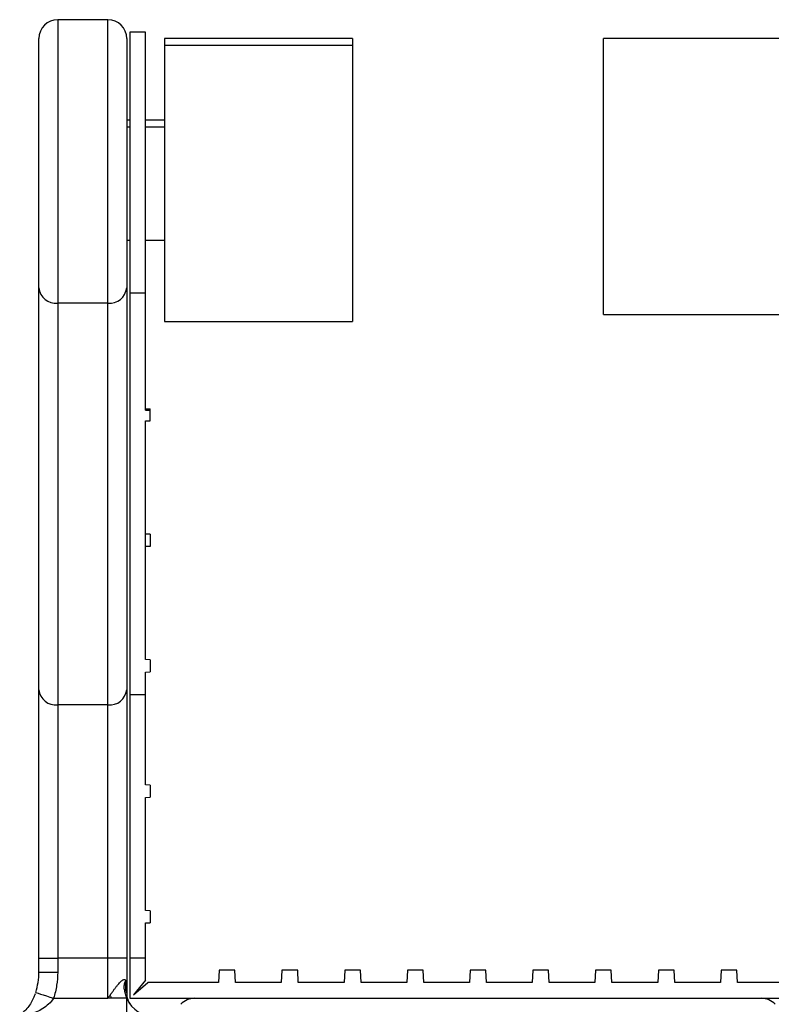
# Model space of a CAD drawing. Header units: millimetres. Extents: x 825 to 1221, y 601 to 1400.
# Tile 6 of 7: x 950 to 1070, y 1243 to 1400. Entities that reach past the tile are written whole.
import ezdxf

# ---------------------------------------------------------------- set-up
doc = ezdxf.new("R2010")
doc.units = ezdxf.units.MM

msp = doc.modelspace()

# ---------------------------------------------------------------- linework, layer by layer
at = {"color": 7, "linetype": 'Continuous', "lineweight": 25}
for p, q in [((963.77, 1399.59), (955.77, 1399.59)), ((969.77, 1397.59), (967.27, 1397.59)), ((967.27, 1397.59), (967.27, 1356.02)), ((969.77, 1356.02), (969.77, 1397.59)), ((952.77, 1356.82), (952.77, 1396.59)), ((966.77, 1396.59), (966.77, 1356.82)), ((1002.77, 1396.59), (972.77, 1396.59)), ((972.77, 1396.59), (972.77, 1395.46)), ((1002.77, 1395.46), (972.77, 1395.46)), ((972.77, 1395.46), (972.77, 1351.46)), ((1002.77, 1396.59), (1002.77, 1395.46)), ((1002.77, 1395.46), (1002.77, 1351.46)), ((1072.77, 1396.59), (1042.77, 1396.59)), ((1042.77, 1352.59), (1042.77, 1396.59)), ((967.27, 1383.59), (966.77, 1383.59)), ((972.77, 1383.59), (969.77, 1383.59)), ((967.27, 1382.46), (966.77, 1382.46)), ((972.77, 1382.46), (969.77, 1382.46)), ((966.77, 1364.46), (967.27, 1364.46)), ((969.77, 1364.46), (972.77, 1364.46)), ((952.77, 1292.77), (952.77, 1356.82)), ((966.77, 1356.82), (966.77, 1292.77)), ((969.77, 1356.02), (967.27, 1356.02)), ((967.27, 1356.02), (967.27, 1291.96)), ((969.77, 1337.35), (969.77, 1356.02)), ((963.77, 1354.4), (955.77, 1354.4)), ((955.77, 1354.4), (955.77, 1290.35)), ((963.77, 1290.35), (963.77, 1354.4)), ((1042.77, 1352.59), (1072.77, 1352.59)), ((972.77, 1351.46), (1002.77, 1351.46)), ((969.77, 1337.55), (970.52, 1337.55)), ((969.77, 1337.35), (970.52, 1337.35)), ((970.52, 1337.35), (970.52, 1337.55)), ((970.52, 1335.63), (970.52, 1337.35)), ((969.77, 1335.63), (970.52, 1335.63)), ((969.77, 1297.59), (969.77, 1335.63)), ((970.52, 1317.55), (969.77, 1317.59)), ((970.52, 1317.55), (970.52, 1315.63)), ((970.52, 1315.63), (969.77, 1315.59)), ((970.52, 1297.55), (969.77, 1297.59)), ((970.52, 1297.55), (970.52, 1295.63)), ((969.77, 1295.59), (970.52, 1295.63)), ((969.77, 1291.96), (969.77, 1295.59)), ((952.77, 1249.97), (952.77, 1292.77)), ((966.77, 1292.77), (966.77, 1249.97)), ((969.77, 1291.96), (967.27, 1291.96)), ((967.27, 1291.96), (967.27, 1249.97)), ((969.77, 1277.59), (969.77, 1291.96)), ((963.77, 1290.35), (955.77, 1290.35)), ((955.77, 1290.35), (955.77, 1249.97)), ((963.77, 1249.97), (963.77, 1290.35)), ((970.52, 1277.55), (969.77, 1277.59)), ((970.52, 1277.55), (970.52, 1275.63)), ((969.77, 1275.59), (970.52, 1275.63)), ((969.77, 1257.59), (969.77, 1275.59)), ((970.52, 1257.55), (969.77, 1257.59)), ((970.52, 1257.55), (970.52, 1255.63)), ((969.77, 1255.59), (970.52, 1255.63)), ((969.77, 1249.97), (969.77, 1255.59)), ((952.77, 1249.97), (955.77, 1249.97)), ((952.77, 1247.76), (952.77, 1249.97)), ((963.77, 1249.97), (955.77, 1249.97)), ((955.77, 1249.97), (955.77, 1247.76)), ((966.77, 1249.97), (963.77, 1249.97)), ((963.77, 1243.59), (963.77, 1249.97)), ((966.77, 1249.97), (966.77, 1244.37)), ((969.77, 1249.97), (967.27, 1249.97)), ((967.27, 1249.97), (967.27, 1243.59)), ((969.77, 1246.46), (969.77, 1249.97)), ((981.52, 1248.09), (981.41, 1246.09)), ((984.02, 1248.09), (981.52, 1248.09)), ((984.12, 1246.09), (984.02, 1248.09)), ((991.52, 1248.09), (991.41, 1246.09)), ((994.02, 1248.09), (991.52, 1248.09)), ((994.12, 1246.09), (994.02, 1248.09)), ((1001.52, 1248.09), (1001.41, 1246.09)), ((1004.02, 1248.09), (1001.52, 1248.09)), ((1004.12, 1246.09), (1004.02, 1248.09)), ((1011.52, 1248.09), (1011.41, 1246.09)), ((1014.02, 1248.09), (1011.52, 1248.09)), ((1014.12, 1246.09), (1014.02, 1248.09)), ((1021.52, 1248.09), (1021.41, 1246.09)), ((1024.02, 1248.09), (1021.52, 1248.09)), ((1024.12, 1246.09), (1024.02, 1248.09)), ((1031.52, 1248.09), (1031.41, 1246.09)), ((1034.02, 1248.09), (1031.52, 1248.09)), ((1034.12, 1246.09), (1034.02, 1248.09)), ((1041.52, 1248.09), (1041.41, 1246.09)), ((1044.02, 1248.09), (1041.52, 1248.09)), ((1044.12, 1246.09), (1044.02, 1248.09)), ((1051.52, 1248.09), (1051.41, 1246.09)), ((1054.02, 1248.09), (1051.52, 1248.09)), ((1054.12, 1246.09), (1054.02, 1248.09)), ((1061.52, 1248.09), (1061.41, 1246.09)), ((1064.02, 1248.09), (1061.52, 1248.09)), ((1064.12, 1246.09), (1064.02, 1248.09)), ((952.77, 1247.76), (955.77, 1247.76)), ((969.77, 1246.46), (967.83, 1244.16)), ((967.83, 1244.16), (970.14, 1246.09)), ((981.41, 1246.09), (970.14, 1246.09)), ((991.41, 1246.09), (984.12, 1246.09)), ((1001.41, 1246.09), (994.12, 1246.09)), ((1011.41, 1246.09), (1004.12, 1246.09)), ((1021.41, 1246.09), (1014.12, 1246.09)), ((1031.41, 1246.09), (1024.12, 1246.09)), ((1041.41, 1246.09), (1034.12, 1246.09)), ((1051.41, 1246.09), (1044.12, 1246.09)), ((1061.41, 1246.09), (1054.12, 1246.09)), ((1075.4, 1246.09), (1064.12, 1246.09)), ((955.11, 1243.59), (963.77, 1243.59)), ((964.39, 1243.59), (963.77, 1243.59)), ((966.77, 1243.59), (964.39, 1243.59)), ((966.77, 1240.59), (966.77, 1243.59)), ((967.27, 1243.59), (1078.27, 1243.59))]:
    msp.add_line(p, q, dxfattribs=at)
at = {"color": 1, "linetype": 'Continuous', "lineweight": 25}
for p, q in [((955.77, 1399.59), (955.77, 1354.4)), ((963.77, 1354.4), (963.77, 1399.59))]:
    msp.add_line(p, q, dxfattribs=at)
at = {"color": 7, "linetype": 'Continuous', "lineweight": 25, "flags": 128}
msp.add_lwpolyline([(952.26, 1244.51), (952.28, 1244.51), (952.42, 1244.46), (952.67, 1244.38), (953.03, 1244.26), (953.47, 1244.12), (953.98, 1243.96), (954.53, 1243.78), (955.11, 1243.59)], dxfattribs=at)
at = {"color": 7, "linetype": 'Continuous', "lineweight": 25}
for centre, radius, start, end in [((955.77, 1396.59), 3, 90, 180), ((963.77, 1396.59), 3, 0, 90), ((955.51, 1357.15), 2.76, 186.7234, 275.4258), ((964.03, 1357.15), 2.76, 264.5742, 353.2767), ((955.51, 1293.09), 2.76, 186.7234, 275.4257), ((964.03, 1293.09), 2.76, 264.5742, 353.2766), ((969.77, 1244.37), 3, 180, 217.694), ((971.35, 1245.59), 5, 203.5782, 270), ((977.6, 1240.59), 3, 90, 137.2727), ((1067.94, 1240.59), 3, 42.7273, 90)]:
    msp.add_arc(centre, radius, start, end, dxfattribs=at)
for points in [[(952.26, 1244.51), (952.6, 1245.57), (952.77, 1246.65), (952.77, 1247.76)], [(964.08, 1244.03), (963.98, 1243.89), (963.87, 1243.74), (963.77, 1243.59)], [(964.08, 1244.03), (964.18, 1243.88), (964.29, 1243.74), (964.39, 1243.59)]]:
    msp.add_open_spline(points, degree=3, dxfattribs=at)
for points, knots in [([(955.77, 1247.76), (955.77, 1247.05), (955.71, 1246.35), (955.49, 1244.96), (955.33, 1244.27), (955.11, 1243.59)], [0, 0, 0, 0, 0.5, 0.5, 1, 1, 1, 1]), ([(964.08, 1244.03), (964.14, 1244.11), (964.25, 1244.28), (964.42, 1244.51), (964.58, 1244.72), (964.72, 1244.92), (964.85, 1245.1), (964.98, 1245.26), (965.15, 1245.49), (965.37, 1245.76), (965.62, 1246.05), (965.84, 1246.28), (966.04, 1246.45), (966.21, 1246.55), (966.35, 1246.6), (966.47, 1246.58), (966.57, 1246.49), (966.61, 1246.39), (966.63, 1246.34)], [0, 0, 0, 0, 0.065982, 0.127856, 0.185627, 0.239301, 0.288888, 0.334397, 0.375843, 0.478473, 0.569618, 0.649956, 0.720477, 0.782644, 0.838579, 0.891163, 0.94383, 1, 1, 1, 1]), ([(966.39, 1244.97), (966.38, 1245.03), (966.37, 1245.15), (966.37, 1245.31), (966.37, 1245.48), (966.38, 1245.63), (966.4, 1245.77), (966.42, 1245.89), (966.45, 1246.01), (966.49, 1246.11), (966.52, 1246.19), (966.56, 1246.26), (966.59, 1246.31), (966.62, 1246.33), (966.63, 1246.34)], [0, 0, 0, 0, 0.102824, 0.202643, 0.299267, 0.392448, 0.481905, 0.567381, 0.648703, 0.725836, 0.798928, 0.868396, 0.935074, 1, 1, 1, 1]), ([(966.63, 1246.34), (966.59, 1246.15), (966.57, 1245.94), (966.55, 1245.5), (966.57, 1245.27), (966.61, 1244.96), (966.63, 1244.87), (966.66, 1244.69), (966.68, 1244.62), (966.72, 1244.49), (966.74, 1244.45), (966.76, 1244.38), (966.77, 1244.37), (966.77, 1244.37)], [0, 0, 0, 0, 0.25, 0.25, 0.5, 0.5, 0.625, 0.625, 0.75, 0.75, 0.875, 0.875, 1, 1, 1, 1]), ([(966.39, 1244.97), (966.4, 1244.9), (966.42, 1244.76), (966.46, 1244.56), (966.5, 1244.37), (966.55, 1244.19), (966.6, 1244.02), (966.66, 1243.87), (966.71, 1243.72), (966.75, 1243.63), (966.77, 1243.59)], [0, 0, 0, 0, 0.149338, 0.291707, 0.427115, 0.555566, 0.677071, 0.791636, 0.899275, 1, 1, 1, 1]), ([(952.16, 1244.28), (952.1, 1244.11), (951.93, 1243.62), (951.54, 1242.87), (950.99, 1242.07), (950.35, 1241.39), (949.93, 1241.09), (949.71, 1240.92)], [0, 0, 0, 0, 0.100937, 0.293972, 0.501824, 0.736383, 1, 1, 1, 1]), ([(955.11, 1243.59), (954.89, 1243.24), (954.62, 1242.94), (954.03, 1242.4), (953.72, 1242.16), (953.07, 1241.74), (952.73, 1241.57), (952.05, 1241.25), (951.71, 1241.12), (951.36, 1241.01)], [0, 0, 0, 0, 0.25, 0.25, 0.5, 0.5, 0.75, 0.75, 1, 1, 1, 1])]:
    msp.add_open_spline(points, degree=3, knots=knots, dxfattribs=at)

doc.saveas('drawing.dxf')
